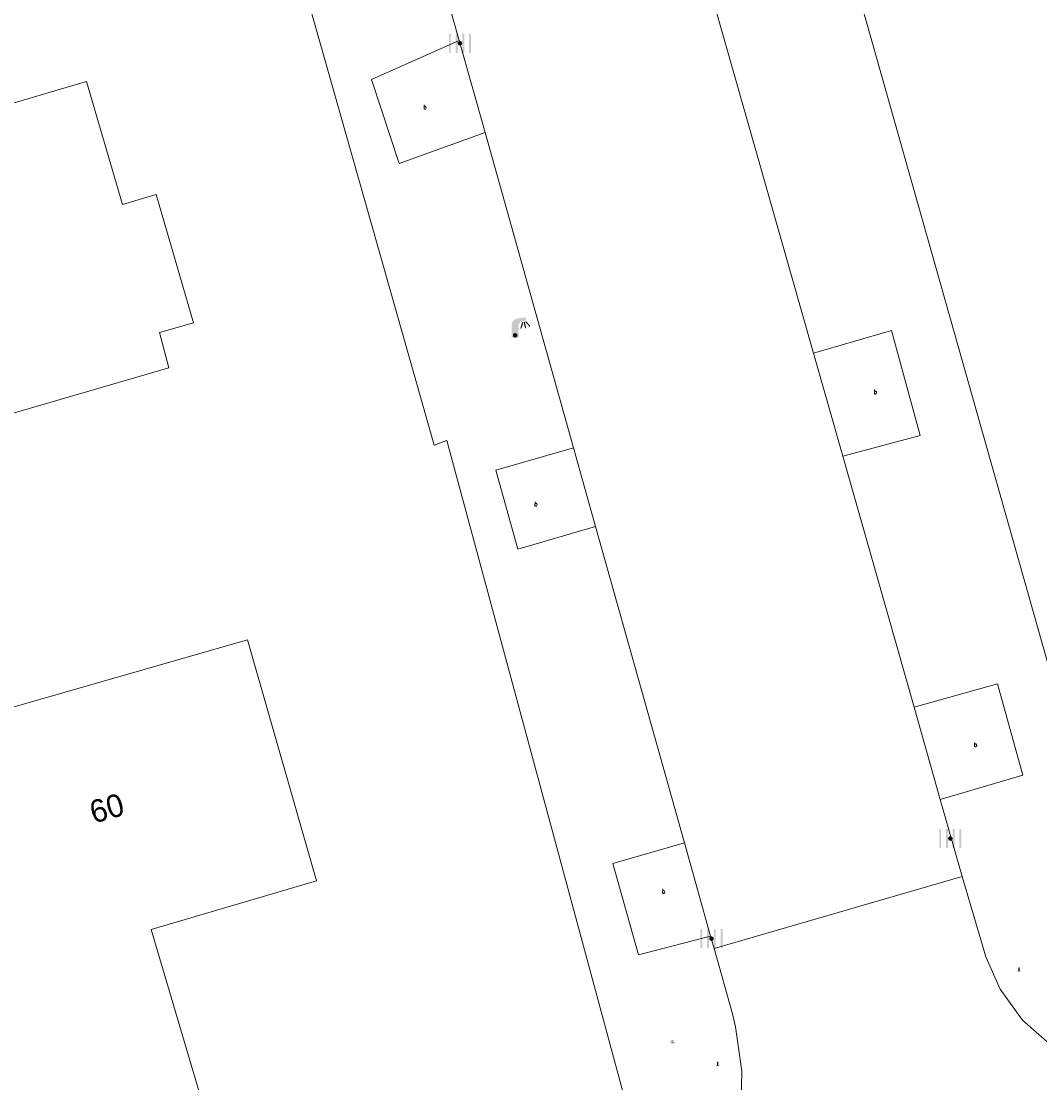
# Model space of a CAD drawing. Header units: metres. Extents: x 197457 to 198138, y 353986 to 354984.
# Tile 33 of 217: x 197577 to 197599, y 354399 to 354422. Entities that reach past the tile are written whole.
import ezdxf
from ezdxf.enums import TextEntityAlignment as Align

# ---------------------------------------------------------------- set-up
doc = ezdxf.new("R2010")
doc.units = ezdxf.units.M
doc.header["$MEASUREMENT"] = 0
for name, color, linetype, lineweight, true_color in [('afsluitpaal', 7, 'Continuous', 0, 0xde7233), ('kolk', 7, 'Continuous', 0, 0x104b6e), ('lichtmast', 7, 'Continuous', 0, 0x104b6e)]:
    doc.layers.add(name, color=color, linetype=linetype, lineweight=lineweight, true_color=true_color)
for name, color, linetype, lineweight in [('hoofdgebouw', 1, 'Continuous', 0), ('huisnummerreeks BGT', 7, 'Continuous', 0), ('kant verharding', 7, 'Continuous', 0), ('waterleidingput', 132, 'Continuous', 0), ('weginrichtingselement', 7, 'Continuous', 0)]:
    doc.layers.add(name, color=color, linetype=linetype, lineweight=lineweight)
doc.styles.add('Style-STANDARD', font='STANDARD.shx')
doc.styles.add('Style-WORKING', font='WORKING.shx')

# ---------------------------------------------------------------- blocks, each defined once
blk = doc.blocks.new('kolk')
at = {"layer": 'kolk', "linetype": 'Continuous', "lineweight": 0, "true_color": 0xbd2877}
for points in [[(-0.489, -0.425), (-0.489, 0), (-0.489, 0.425), (-0.404, 0.425), (-0.404, 0), (-0.404, -0.425)], [(-0.191, -0.425), (-0.191, 0), (-0.191, 0.425), (-0.106, 0.425), (-0.106, 0), (-0.106, -0.425)], [(0.106, -0.425), (0.106, 0), (0.106, 0.425), (0.191, 0.425), (0.191, 0), (0.191, -0.425)], [(0.404, -0.425), (0.404, 0), (0.404, 0.425), (0.489, 0.425), (0.489, 0), (0.489, -0.425)]]:
    blk.add_hatch(color=232, dxfattribs=at).paths.add_polyline_path(points)
at = {"layer": 'kolk', "linetype": 'Continuous', "lineweight": 0, "true_color": 0x681648}
blk.add_hatch(color=219, dxfattribs=at).paths.add_polyline_path([(0.1, 0, 1), (-0.1, 0, 1)])
blk = doc.blocks.new('lichtmast')
at = {"layer": 'lichtmast', "linetype": 'Continuous', "lineweight": 0, "true_color": 0xbd2877}
for points in [[(0.15, 0.419, -0.344151), (0.301, 0.613), (0.428, 0.645, 0.960861), (0.398, 0.791), (0.101, 0.742, 0.366629), (-0.15, 0.446), (-0.15, -0.1), (0, -0.1, -0.414214), (-0.1, 0, -1), (0.1, 0, -0.414214), (0, -0.1), (0.15, -0.1)], [(0.351, 0.55, 1), (0.303, 0.564), (0.234, 0.323, 1), (0.283, 0.31)], [(0.424, 0.581, 1), (0.376, 0.569), (0.436, 0.326, 1), (0.485, 0.339)], [(0.489, 0.61, 1), (0.453, 0.575), (0.626, 0.396, 1), (0.662, 0.43)]]:
    blk.add_hatch(color=232, dxfattribs=at).paths.add_polyline_path(points)
at = {"layer": 'lichtmast', "linetype": 'Continuous', "lineweight": 0, "true_color": 0x681648}
blk.add_hatch(color=219, dxfattribs=at).paths.add_polyline_path([(-0.1, 0, 1), (0.1, 0, 1)])
blk = doc.blocks.new('afsluitpaal')
at = {"layer": 'afsluitpaal', "linetype": 'Continuous', "lineweight": 0, "true_color": 0xbd2877}
blk.add_hatch(color=232, dxfattribs=at).paths.add_polyline_path([(0.15, 0.65, 1), (-0.15, 0.65), (-0.15, 0.05), (-0.3, 0.05), (-0.3, -0.1), (0, -0.1, -0.414214), (-0.1, 0, -1), (0.1, 0, -0.414214), (0, -0.1), (0.3, -0.1), (0.3, 0.05), (0.15, 0.05)])
at = {"layer": 'afsluitpaal', "linetype": 'Continuous', "lineweight": 0, "true_color": 0x681648}
blk.add_hatch(color=219, dxfattribs=at).paths.add_polyline_path([(0.1, 0, 1), (-0.1, 0, 1)])
blk = doc.blocks.new('waterleidingput')
at = {"layer": 'waterleidingput', "linetype": 'Continuous', "lineweight": 0, "true_color": 0x248bcb}
h = blk.add_hatch(color=142, dxfattribs=at)
edge = h.paths.add_edge_path()
edge.add_spline(control_points=[(0.44, 0), (0.44, 0.04), (0.43, 0.09), (0.36, 0.2), (0.28, 0.26), (0.09, 0.32), (-0.02, 0.33), (-0.22, 0.29), (-0.31, 0.24), (-0.42, 0.12), (-0.44, 0.06), (-0.44, -0.06), (-0.42, -0.12), (-0.33, -0.22), (-0.28, -0.26), (-0.1, -0.33), (0.04, -0.33), (0.27, -0.27), (0.37, -0.2), (0.43, -0.08), (0.44, -0.04), (0.44, 0)], knot_values=[0, 0, 0, 0, 0.060484, 0.060484, 0.178041, 0.178041, 0.295599, 0.295599, 0.413157, 0.413157, 0.498623, 0.498623, 0.584089, 0.584089, 0.669555, 0.669555, 0.808438, 0.808438, 0.94732, 0.94732, 1, 1, 1, 1], degree=3, periodic=0)
edge = h.paths.add_edge_path(flags=16)
edge.add_ellipse((0, 0), major_axis=(0.392, 0), ratio=0.689655, start_angle=0, end_angle=360)
for points in [[(-0.05, -0.09, -0.141608), (-0.09, -0.05), (-0.1, -0.09), (-0.17, 0.18), (-0.22, 0.18), (-0.12, -0.17), (-0.07, -0.17)], [(0.03, 0.18), (-0.02, 0.18), (-0.05, 0.09, -0.269854), (0.05, 0.09)], [(0.23, 0.18), (0.18, 0.18), (0.1, -0.09), (0.09, -0.05, -0.141608), (0.05, -0.09), (0.08, -0.17), (0.13, -0.17)]]:
    blk.add_hatch(color=142, dxfattribs=at).paths.add_polyline_path(points)
at = {"layer": 'waterleidingput', "linetype": 'Continuous', "lineweight": 0, "true_color": 0x104b6e}
blk.add_hatch(color=156, dxfattribs=at).paths.add_polyline_path([(0.1, 0, 1), (-0.1, 0, 1)])

msp = doc.modelspace()

# ---------------------------------------------------------------- linework, layer by layer
at = {"layer": 'hoofdgebouw', "linetype": 'Continuous', "lineweight": 0, "flags": 128}
for points in [[(197578.295, 354421.047), (197574.601, 354419.963), (197574.269, 354421.095), (197566.64, 354418.855), (197568.106, 354413.861)], [(197580.111, 354414.745), (197579.905, 354415.518), (197580.653, 354415.736), (197579.827, 354418.564), (197579.09, 354418.34), (197578.295, 354421.047)], [(197568.792, 354411.963), (197572.426, 354413.029), (197572.567, 354412.549), (197580.111, 354414.745)], [(197579.721, 354402.371), (197583.358, 354403.445), (197581.838, 354408.75), (197575.435, 354406.916), (197575.138, 354407.954), (197571.302, 354406.856), (197572.595, 354402.352), (197574.992, 354403.06), (197576.689, 354397.315), (197580.851, 354398.544), (197579.721, 354402.371)]]:
    msp.add_lwpolyline(points, dxfattribs=at)
at = {"layer": 'kant verharding', "linetype": 'Continuous', "lineweight": 0}
for p, q in [((197582.142, 354437.481), (197586.504, 354421.955)), ((197591.872, 354423.655), (197594.311, 354415.069)), ((197586.504, 354421.955), (197587.074, 354419.927)), ((197587.074, 354419.927), (197589.024, 354412.983)), ((197594.311, 354415.069), (197594.958, 354412.794)), ((197589.024, 354412.983), (197589.512, 354411.246)), ((197594.958, 354412.794), (197596.528, 354407.267)), ((197589.512, 354411.246), (197591.47, 354404.277)), ((197596.528, 354407.267), (197597.105, 354405.237)), ((197597.105, 354405.237), (197597.589, 354403.534)), ((197591.47, 354404.277), (197592.046, 354402.226)), ((197597.589, 354403.534), (197592.123, 354401.953)), ((197597.589, 354403.534), (197598.108, 354401.769)), ((197592.123, 354401.953), (197592.046, 354402.226))]:
    msp.add_line(p, q, dxfattribs=at)
at = {"layer": 'kant verharding', "linetype": 'Continuous', "lineweight": 0, "flags": 128}
for points in [[(197602.321, 354405.87), (197599.662, 354407.585), (197590.381, 354440.387), (197590.237, 354440.34), (197589.407, 354443.311), (197589.557, 354443.349), (197583.07, 354466.012)], [(197589.718, 354396.914), (197590.222, 354398.392), (197586.234, 354413.145), (197585.951, 354413.038), (197571.269, 354464.786)], [(197586.504, 354421.955), (197584.573, 354421.096), (197585.186, 354419.243), (197587.074, 354419.927)], [(197594.311, 354415.069), (197596.028, 354415.568), (197596.661, 354413.255), (197594.958, 354412.794)], [(197589.024, 354412.983), (197587.31, 354412.488), (197587.796, 354410.745), (197589.512, 354411.246)], [(197597.105, 354405.237), (197598.923, 354405.769), (197598.365, 354407.782), (197596.528, 354407.267)], [(197592.046, 354402.226), (197590.457, 354401.808), (197589.893, 354403.822), (197591.47, 354404.277)], [(197592.123, 354401.953), (197592.525, 354400.511), (197592.597, 354400.227)], [(197600.375, 354399.356), (197599.58, 354399.789), (197598.92, 354400.375), (197598.428, 354401.055), (197598.108, 354401.769)], [(197592.126, 354396.162), (197592.51, 354397.171), (197592.712, 354398.215), (197592.736, 354399.247), (197592.597, 354400.227)]]:
    msp.add_lwpolyline(points, dxfattribs=at)

# ---------------------------------------------------------------- block references
at = {"layer": 'afsluitpaal', "linetype": 'Continuous', "lineweight": 0, "xscale": 0.1, "yscale": 0.1, "zscale": 0.1}
for p in [(197598.843, 354401.459), (197592.202, 354399.379)]:
    msp.add_blockref('afsluitpaal', p, dxfattribs=at)
at = {"layer": 'kolk', "linetype": 'Continuous', "lineweight": 0, "xscale": 0.5, "yscale": 0.5}
for p in [(197586.522, 354421.892), (197597.327, 354404.374), (197592.064, 354402.168)]:
    msp.add_blockref('kolk', p, dxfattribs=at)
at = {"layer": 'lichtmast', "linetype": 'Continuous', "lineweight": 0, "xscale": 0.5, "yscale": 0.5}
msp.add_blockref('lichtmast', (197587.738, 354415.458), dxfattribs=at)
at = {"layer": 'waterleidingput', "linetype": 'Continuous', "lineweight": 0, "xscale": 0.1, "yscale": 0.1, "zscale": 0.1}
msp.add_blockref('waterleidingput', (197591.206, 354399.89), dxfattribs=at)

# ---------------------------------------------------------------- texts
at = {"layer": 'huisnummerreeks BGT', "linetype": 'Continuous', "lineweight": 0, "style": 'Style-WORKING'}
msp.add_text('60', height=0.5, rotation=16, dxfattribs=at).set_placement((197578.74, 354405.042), align=Align.MIDDLE_CENTER)
at = {"layer": 'weginrichtingselement', "style": 'Style-STANDARD'}
for p in [(197585.715, 354420.439), (197595.638, 354414.164), (197588.16, 354411.694), (197597.845, 354406.391), (197590.973, 354403.165)]:
    msp.add_text('b', height=0.1, rotation=359.6691, dxfattribs=at).set_placement(p)

doc.saveas('drawing.dxf')
